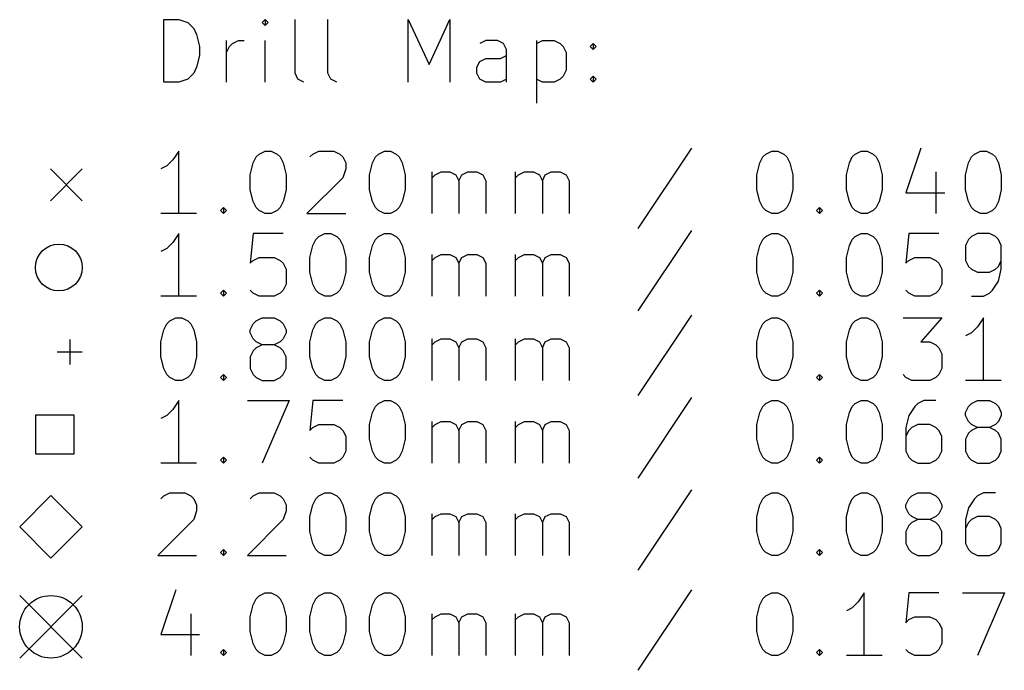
# Model space of a CAD drawing. Extents: x 3.76 to 8.81, y -6.2 to -1.61.
# Tile 1 of 5: x 3.76 to 5, y -6.19 to -5.37. Entities that reach past the tile are written whole.
import ezdxf

# ---------------------------------------------------------------- set-up
doc = ezdxf.new("R2010")
doc.units = 0
doc.header["$MEASUREMENT"] = 0
doc.layers.add('BLACK', color=7, linetype='CONTINUOUS')

msp = doc.modelspace()

# ---------------------------------------------------------------- linework, layer by layer
at = {"layer": 'BLACK', "linetype": 'CONTINUOUS'}
for p, q in [((3.9392, -5.4513), (3.9392, -5.3725)), ((3.9392, -5.3725), (3.9579, -5.3725)), ((3.9579, -5.3725), (3.9692, -5.3763)), ((4.0667, -5.3725), (4.0629, -5.3763)), ((4.0704, -5.3763), (4.0667, -5.3725)), ((4.0667, -5.3725), (4.0667, -5.38)), ((4.1042, -5.44), (4.1042, -5.3725)), ((4.1454, -5.44), (4.1454, -5.3725)), ((4.2466, -5.4513), (4.2466, -5.3725)), ((4.2466, -5.3725), (4.2729, -5.4288)), ((4.2729, -5.4288), (4.2991, -5.3725)), ((4.2991, -5.3725), (4.2991, -5.4513)), ((3.9692, -5.3763), (3.9767, -5.3838)), ((3.9767, -5.3838), (3.9804, -5.3913)), ((4.0629, -5.3763), (4.0667, -5.38)), ((4.0667, -5.38), (4.0704, -5.3763)), ((3.9804, -5.3913), (3.9842, -5.4063)), ((4.0179, -5.4513), (4.0179, -5.3988)), ((4.0254, -5.4025), (4.0329, -5.3988)), ((4.0329, -5.3988), (4.0404, -5.3988)), ((4.0667, -5.4513), (4.0667, -5.3988)), ((4.3441, -5.3988), (4.3366, -5.4025)), ((4.3591, -5.3988), (4.3441, -5.3988)), ((4.3666, -5.4025), (4.3591, -5.3988)), ((4.4079, -5.3988), (4.4079, -5.4775)), ((4.4079, -5.4025), (4.4154, -5.3988)), ((4.4154, -5.3988), (4.4304, -5.3988)), ((4.4304, -5.3988), (4.4379, -5.4025)), ((3.9842, -5.4063), (3.9842, -5.4175)), ((4.0179, -5.4138), (4.0217, -5.4063)), ((4.0217, -5.4063), (4.0254, -5.4025)), ((4.3704, -5.41), (4.3666, -5.4025)), ((4.3704, -5.4513), (4.3704, -5.41)), ((4.4379, -5.4025), (4.4416, -5.4063)), ((4.4416, -5.4063), (4.4454, -5.4138)), ((4.4754, -5.4063), (4.4791, -5.4025)), ((4.4791, -5.41), (4.4754, -5.4063)), ((4.4791, -5.4025), (4.4829, -5.4063)), ((4.4791, -5.4025), (4.4791, -5.41)), ((4.4829, -5.4063), (4.4791, -5.41)), ((3.9842, -5.4175), (3.9804, -5.4325)), ((4.3329, -5.4325), (4.3366, -5.425)), ((4.3366, -5.425), (4.3441, -5.4213)), ((4.3441, -5.4213), (4.3629, -5.4213)), ((4.3629, -5.4213), (4.3704, -5.4175)), ((4.4454, -5.4138), (4.4454, -5.4363)), ((3.9804, -5.4325), (3.9767, -5.44)), ((4.3329, -5.44), (4.3329, -5.4325)), ((4.4454, -5.4363), (4.4416, -5.4438)), ((3.9692, -5.4475), (3.9579, -5.4513)), ((3.9767, -5.44), (3.9692, -5.4475)), ((4.1079, -5.4475), (4.1042, -5.44)), ((4.1154, -5.4513), (4.1079, -5.4475)), ((4.1492, -5.4475), (4.1454, -5.44)), ((4.1567, -5.4513), (4.1492, -5.4475)), ((4.3366, -5.4475), (4.3329, -5.44)), ((4.3441, -5.4513), (4.3366, -5.4475)), ((4.3704, -5.4475), (4.3629, -5.4513)), ((4.4154, -5.4513), (4.4079, -5.4475)), ((4.4379, -5.4475), (4.4304, -5.4513)), ((4.4416, -5.4438), (4.4379, -5.4475)), ((4.4754, -5.4475), (4.4791, -5.4438)), ((4.4791, -5.4513), (4.4754, -5.4475)), ((4.4791, -5.4438), (4.4829, -5.4475)), ((4.4791, -5.4438), (4.4791, -5.4513)), ((4.4829, -5.4475), (4.4791, -5.4513)), ((3.9579, -5.4513), (3.9392, -5.4513)), ((4.3629, -5.4513), (4.3441, -5.4513)), ((4.4304, -5.4513), (4.4154, -5.4513)), ((4.6029, -5.5342), (4.5354, -5.6354)), ((4.8916, -5.5342), (4.8728, -5.5904)), ((3.9504, -5.5492), (3.9429, -5.5566)), ((3.9579, -5.5379), (3.9504, -5.5492)), ((3.9579, -5.6166), (3.9579, -5.5379)), ((4.0517, -5.5529), (4.0554, -5.5454)), ((4.0554, -5.5454), (4.0592, -5.5417)), ((4.0592, -5.5417), (4.0667, -5.5379)), ((4.0667, -5.5379), (4.0742, -5.5379)), ((4.0742, -5.5379), (4.0817, -5.5417)), ((4.0817, -5.5417), (4.0854, -5.5454)), ((4.0854, -5.5454), (4.0892, -5.5529)), ((4.1229, -5.5454), (4.1267, -5.5417)), ((4.1267, -5.5417), (4.1342, -5.5379)), ((4.1342, -5.5379), (4.1529, -5.5379)), ((4.1529, -5.5379), (4.1604, -5.5417)), ((4.1604, -5.5417), (4.1642, -5.5454)), ((4.1642, -5.5454), (4.1679, -5.5529)), ((4.2017, -5.5529), (4.2054, -5.5454)), ((4.2054, -5.5454), (4.2092, -5.5417)), ((4.2092, -5.5417), (4.2166, -5.5379)), ((4.2166, -5.5379), (4.2241, -5.5379)), ((4.2241, -5.5379), (4.2316, -5.5417)), ((4.2316, -5.5417), (4.2354, -5.5454)), ((4.2354, -5.5454), (4.2391, -5.5529)), ((4.6891, -5.5529), (4.6928, -5.5454)), ((4.6928, -5.5454), (4.6966, -5.5417)), ((4.6966, -5.5417), (4.7041, -5.5379)), ((4.7041, -5.5379), (4.7116, -5.5379)), ((4.7116, -5.5379), (4.7191, -5.5417)), ((4.7191, -5.5417), (4.7228, -5.5454)), ((4.7228, -5.5454), (4.7266, -5.5529)), ((4.8016, -5.5529), (4.8053, -5.5454)), ((4.8053, -5.5454), (4.8091, -5.5417)), ((4.8091, -5.5417), (4.8166, -5.5379)), ((4.8166, -5.5379), (4.8241, -5.5379)), ((4.8241, -5.5379), (4.8316, -5.5417)), ((4.8316, -5.5417), (4.8353, -5.5454)), ((4.8353, -5.5454), (4.8391, -5.5529)), ((4.9516, -5.5529), (4.9553, -5.5454)), ((4.9553, -5.5454), (4.9591, -5.5417)), ((4.9591, -5.5417), (4.9666, -5.5379)), ((4.9666, -5.5379), (4.9741, -5.5379)), ((4.9741, -5.5379), (4.9816, -5.5417)), ((4.9816, -5.5417), (4.9853, -5.5454)), ((4.9853, -5.5454), (4.9891, -5.5529)), ((3.7964, -5.5605), (3.8365, -5.6007)), ((3.8365, -5.5605), (3.7964, -5.6007)), ((3.9429, -5.5566), (3.9354, -5.5604)), ((4.0479, -5.5679), (4.0517, -5.5529)), ((4.0892, -5.5529), (4.0929, -5.5679)), ((4.1679, -5.5604), (4.1642, -5.5716)), ((4.1679, -5.5529), (4.1679, -5.5604)), ((4.1979, -5.5679), (4.2017, -5.5529)), ((4.2391, -5.5529), (4.2429, -5.5679)), ((4.6853, -5.5679), (4.6891, -5.5529)), ((4.7266, -5.5529), (4.7303, -5.5679)), ((4.7978, -5.5679), (4.8016, -5.5529)), ((4.8391, -5.5529), (4.8428, -5.5679)), ((4.9478, -5.5679), (4.9516, -5.5529)), ((4.9891, -5.5529), (4.9928, -5.5679)), ((4.0479, -5.5866), (4.0479, -5.5679)), ((4.0929, -5.5679), (4.0929, -5.5866)), ((4.1642, -5.5716), (4.1192, -5.6166)), ((4.1979, -5.5866), (4.1979, -5.5679)), ((4.2429, -5.5679), (4.2429, -5.5866)), ((4.2766, -5.6166), (4.2766, -5.5641)), ((4.2766, -5.5716), (4.2804, -5.5679)), ((4.2804, -5.5679), (4.2879, -5.5641)), ((4.2879, -5.5641), (4.2991, -5.5641)), ((4.2991, -5.5641), (4.3066, -5.5679)), ((4.3066, -5.5679), (4.3104, -5.5754)), ((4.3104, -5.5754), (4.3141, -5.5679)), ((4.3141, -5.5679), (4.3216, -5.5641)), ((4.3216, -5.5641), (4.3329, -5.5641)), ((4.3329, -5.5641), (4.3404, -5.5679)), ((4.3404, -5.5679), (4.3441, -5.5754)), ((4.3816, -5.6166), (4.3816, -5.5641)), ((4.3816, -5.5716), (4.3854, -5.5679)), ((4.3854, -5.5679), (4.3929, -5.5641)), ((4.3929, -5.5641), (4.4041, -5.5641)), ((4.4041, -5.5641), (4.4116, -5.5679)), ((4.4116, -5.5679), (4.4154, -5.5754)), ((4.4154, -5.5754), (4.4191, -5.5679)), ((4.4191, -5.5679), (4.4266, -5.5641)), ((4.4266, -5.5641), (4.4379, -5.5641)), ((4.4379, -5.5641), (4.4454, -5.5679)), ((4.4454, -5.5679), (4.4491, -5.5754)), ((4.6853, -5.5866), (4.6853, -5.5679)), ((4.7303, -5.5679), (4.7303, -5.5866)), ((4.7978, -5.5866), (4.7978, -5.5679)), ((4.8428, -5.5679), (4.8428, -5.5866)), ((4.9103, -5.5641), (4.9103, -5.6166)), ((4.9478, -5.5866), (4.9478, -5.5679)), ((4.9928, -5.5679), (4.9928, -5.5866)), ((4.0517, -5.6016), (4.0479, -5.5866)), ((4.0929, -5.5866), (4.0892, -5.6016)), ((4.2017, -5.6016), (4.1979, -5.5866)), ((4.2429, -5.5866), (4.2391, -5.6016)), ((4.3104, -5.5754), (4.3104, -5.6166)), ((4.3441, -5.5754), (4.3441, -5.6166)), ((4.4154, -5.5754), (4.4154, -5.6166)), ((4.4491, -5.5754), (4.4491, -5.6166)), ((4.6891, -5.6016), (4.6853, -5.5866)), ((4.7303, -5.5866), (4.7266, -5.6016)), ((4.8016, -5.6016), (4.7978, -5.5866)), ((4.8428, -5.5866), (4.8391, -5.6016)), ((4.9516, -5.6016), (4.9478, -5.5866)), ((4.9928, -5.5866), (4.9891, -5.6016)), ((4.8728, -5.5904), (4.9216, -5.5904)), ((4.0104, -5.6129), (4.0142, -5.6091)), ((4.0142, -5.6091), (4.0179, -5.6129)), ((4.0142, -5.6091), (4.0142, -5.6166)), ((4.0554, -5.6091), (4.0517, -5.6016)), ((4.0592, -5.6129), (4.0554, -5.6091)), ((4.0854, -5.6091), (4.0817, -5.6129)), ((4.0892, -5.6016), (4.0854, -5.6091)), ((4.2054, -5.6091), (4.2017, -5.6016)), ((4.2092, -5.6129), (4.2054, -5.6091)), ((4.2354, -5.6091), (4.2316, -5.6129)), ((4.2391, -5.6016), (4.2354, -5.6091)), ((4.6928, -5.6091), (4.6891, -5.6016)), ((4.6966, -5.6129), (4.6928, -5.6091)), ((4.7228, -5.6091), (4.7191, -5.6129)), ((4.7266, -5.6016), (4.7228, -5.6091)), ((4.7603, -5.6129), (4.7641, -5.6091)), ((4.7641, -5.6091), (4.7678, -5.6129)), ((4.7641, -5.6091), (4.7641, -5.6166)), ((4.8053, -5.6091), (4.8016, -5.6016)), ((4.8091, -5.6129), (4.8053, -5.6091)), ((4.8353, -5.6091), (4.8316, -5.6129)), ((4.8391, -5.6016), (4.8353, -5.6091)), ((4.9553, -5.6091), (4.9516, -5.6016)), ((4.9591, -5.6129), (4.9553, -5.6091)), ((4.9853, -5.6091), (4.9816, -5.6129)), ((4.9891, -5.6016), (4.9853, -5.6091)), ((3.9804, -5.6166), (3.9354, -5.6166)), ((4.0142, -5.6166), (4.0104, -5.6129)), ((4.0179, -5.6129), (4.0142, -5.6166)), ((4.0667, -5.6166), (4.0592, -5.6129)), ((4.0742, -5.6166), (4.0667, -5.6166)), ((4.0817, -5.6129), (4.0742, -5.6166)), ((4.1192, -5.6166), (4.1679, -5.6166)), ((4.2166, -5.6166), (4.2092, -5.6129)), ((4.2241, -5.6166), (4.2166, -5.6166)), ((4.2316, -5.6129), (4.2241, -5.6166)), ((4.7041, -5.6166), (4.6966, -5.6129)), ((4.7116, -5.6166), (4.7041, -5.6166)), ((4.7191, -5.6129), (4.7116, -5.6166)), ((4.7641, -5.6166), (4.7603, -5.6129)), ((4.7678, -5.6129), (4.7641, -5.6166)), ((4.8166, -5.6166), (4.8091, -5.6129)), ((4.8241, -5.6166), (4.8166, -5.6166)), ((4.8316, -5.6129), (4.8241, -5.6166)), ((4.9666, -5.6166), (4.9591, -5.6129)), ((4.9741, -5.6166), (4.9666, -5.6166)), ((4.9816, -5.6129), (4.9741, -5.6166)), ((3.9579, -5.6418), (3.9504, -5.6531)), ((3.9579, -5.7206), (3.9579, -5.6418)), ((4.0517, -5.6418), (4.0479, -5.6793)), ((4.0892, -5.6418), (4.0517, -5.6418)), ((4.1304, -5.6493), (4.1342, -5.6456)), ((4.1342, -5.6456), (4.1417, -5.6418)), ((4.1417, -5.6418), (4.1492, -5.6418)), ((4.1492, -5.6418), (4.1567, -5.6456)), ((4.1567, -5.6456), (4.1604, -5.6493)), ((4.2054, -5.6493), (4.2092, -5.6456)), ((4.2092, -5.6456), (4.2166, -5.6418)), ((4.2166, -5.6418), (4.2241, -5.6418)), ((4.2241, -5.6418), (4.2316, -5.6456)), ((4.2316, -5.6456), (4.2354, -5.6493)), ((4.6029, -5.6381), (4.5354, -5.7393)), ((4.6928, -5.6493), (4.6966, -5.6456)), ((4.6966, -5.6456), (4.7041, -5.6418)), ((4.7041, -5.6418), (4.7116, -5.6418)), ((4.7116, -5.6418), (4.7191, -5.6456)), ((4.7191, -5.6456), (4.7228, -5.6493)), ((4.8053, -5.6493), (4.8091, -5.6456)), ((4.8091, -5.6456), (4.8166, -5.6418)), ((4.8166, -5.6418), (4.8241, -5.6418)), ((4.8241, -5.6418), (4.8316, -5.6456)), ((4.8316, -5.6456), (4.8353, -5.6493)), ((4.8766, -5.6418), (4.8728, -5.6793)), ((4.9141, -5.6418), (4.8766, -5.6418)), ((4.9553, -5.6456), (4.9516, -5.6493)), ((4.9628, -5.6418), (4.9553, -5.6456)), ((4.9778, -5.6418), (4.9628, -5.6418)), ((4.9853, -5.6456), (4.9778, -5.6418)), ((4.9891, -5.6493), (4.9853, -5.6456)), ((3.9429, -5.6606), (3.9354, -5.6643)), ((3.9504, -5.6531), (3.9429, -5.6606)), ((4.1229, -5.6718), (4.1267, -5.6568)), ((4.1267, -5.6568), (4.1304, -5.6493)), ((4.1604, -5.6493), (4.1642, -5.6568)), ((4.1642, -5.6568), (4.1679, -5.6718)), ((4.1979, -5.6718), (4.2017, -5.6568)), ((4.2017, -5.6568), (4.2054, -5.6493)), ((4.2354, -5.6493), (4.2391, -5.6568)), ((4.2391, -5.6568), (4.2429, -5.6718)), ((4.6853, -5.6718), (4.6891, -5.6568)), ((4.6891, -5.6568), (4.6928, -5.6493)), ((4.7228, -5.6493), (4.7266, -5.6568)), ((4.7266, -5.6568), (4.7303, -5.6718)), ((4.7978, -5.6718), (4.8016, -5.6568)), ((4.8016, -5.6568), (4.8053, -5.6493)), ((4.8353, -5.6493), (4.8391, -5.6568)), ((4.8391, -5.6568), (4.8428, -5.6718)), ((4.9516, -5.6493), (4.9478, -5.6568)), ((4.9478, -5.6568), (4.9478, -5.6756)), ((4.9928, -5.6568), (4.9891, -5.6493)), ((4.9928, -5.6868), (4.9928, -5.6568)), ((4.0517, -5.6756), (4.0592, -5.6718)), ((4.0592, -5.6718), (4.0779, -5.6718)), ((4.0779, -5.6718), (4.0854, -5.6756)), ((4.1229, -5.6906), (4.1229, -5.6718)), ((4.1679, -5.6718), (4.1679, -5.6906)), ((4.1979, -5.6906), (4.1979, -5.6718)), ((4.2429, -5.6718), (4.2429, -5.6906)), ((4.2766, -5.7206), (4.2766, -5.6681)), ((4.2766, -5.6756), (4.2804, -5.6718)), ((4.2804, -5.6718), (4.2879, -5.6681)), ((4.2879, -5.6681), (4.2991, -5.6681)), ((4.2991, -5.6681), (4.3066, -5.6718)), ((4.3066, -5.6718), (4.3104, -5.6793)), ((4.3104, -5.6793), (4.3141, -5.6718)), ((4.3141, -5.6718), (4.3216, -5.6681)), ((4.3216, -5.6681), (4.3329, -5.6681)), ((4.3329, -5.6681), (4.3404, -5.6718)), ((4.3404, -5.6718), (4.3441, -5.6793)), ((4.3816, -5.7206), (4.3816, -5.6681)), ((4.3816, -5.6756), (4.3854, -5.6718)), ((4.3854, -5.6718), (4.3929, -5.6681)), ((4.3929, -5.6681), (4.4041, -5.6681)), ((4.4041, -5.6681), (4.4116, -5.6718)), ((4.4116, -5.6718), (4.4154, -5.6793)), ((4.4154, -5.6793), (4.4191, -5.6718)), ((4.4191, -5.6718), (4.4266, -5.6681)), ((4.4266, -5.6681), (4.4379, -5.6681)), ((4.4379, -5.6681), (4.4454, -5.6718)), ((4.4454, -5.6718), (4.4491, -5.6793)), ((4.6853, -5.6906), (4.6853, -5.6718)), ((4.7303, -5.6718), (4.7303, -5.6906)), ((4.7978, -5.6906), (4.7978, -5.6718)), ((4.8428, -5.6718), (4.8428, -5.6906)), ((4.8766, -5.6756), (4.8841, -5.6718)), ((4.8841, -5.6718), (4.9028, -5.6718)), ((4.9028, -5.6718), (4.9103, -5.6756)), ((4.0479, -5.6793), (4.0517, -5.6756)), ((4.0854, -5.6756), (4.0892, -5.6793)), ((4.0892, -5.6793), (4.0929, -5.6868)), ((4.3104, -5.6793), (4.3104, -5.7206)), ((4.3441, -5.6793), (4.3441, -5.7206)), ((4.4154, -5.6793), (4.4154, -5.7206)), ((4.4491, -5.6793), (4.4491, -5.7206)), ((4.8728, -5.6793), (4.8766, -5.6756)), ((4.9103, -5.6756), (4.9141, -5.6793)), ((4.9141, -5.6793), (4.9178, -5.6868)), ((4.9478, -5.6756), (4.9516, -5.6831)), ((4.9516, -5.6831), (4.9553, -5.6868)), ((4.9853, -5.6868), (4.9891, -5.6831)), ((4.9891, -5.6831), (4.9928, -5.6756)), ((4.0929, -5.6868), (4.0929, -5.7056)), ((4.1267, -5.7056), (4.1229, -5.6906)), ((4.1679, -5.6906), (4.1642, -5.7056)), ((4.2017, -5.7056), (4.1979, -5.6906)), ((4.2429, -5.6906), (4.2391, -5.7056)), ((4.6891, -5.7056), (4.6853, -5.6906)), ((4.7303, -5.6906), (4.7266, -5.7056)), ((4.8016, -5.7056), (4.7978, -5.6906)), ((4.8428, -5.6906), (4.8391, -5.7056)), ((4.9178, -5.6868), (4.9178, -5.7056)), ((4.9553, -5.6868), (4.9628, -5.6906)), ((4.9628, -5.6906), (4.9778, -5.6906)), ((4.9778, -5.6906), (4.9853, -5.6868)), ((4.9891, -5.7018), (4.9928, -5.6868)), ((4.0929, -5.7056), (4.0892, -5.7131)), ((4.1304, -5.7131), (4.1267, -5.7056)), ((4.1642, -5.7056), (4.1604, -5.7131)), ((4.2054, -5.7131), (4.2017, -5.7056)), ((4.2391, -5.7056), (4.2354, -5.7131)), ((4.6928, -5.7131), (4.6891, -5.7056)), ((4.7266, -5.7056), (4.7228, -5.7131)), ((4.8053, -5.7131), (4.8016, -5.7056)), ((4.8391, -5.7056), (4.8353, -5.7131)), ((4.9178, -5.7056), (4.9141, -5.7131)), ((4.9816, -5.7131), (4.9891, -5.7018)), ((3.9804, -5.7206), (3.9354, -5.7206)), ((4.0104, -5.7168), (4.0142, -5.7131)), ((4.0142, -5.7206), (4.0104, -5.7168)), ((4.0142, -5.7131), (4.0179, -5.7168)), ((4.0142, -5.7131), (4.0142, -5.7206)), ((4.0179, -5.7168), (4.0142, -5.7206)), ((4.0517, -5.7168), (4.0479, -5.7131)), ((4.0592, -5.7206), (4.0517, -5.7168)), ((4.0779, -5.7206), (4.0592, -5.7206)), ((4.0854, -5.7168), (4.0779, -5.7206)), ((4.0892, -5.7131), (4.0854, -5.7168)), ((4.1342, -5.7168), (4.1304, -5.7131)), ((4.1417, -5.7206), (4.1342, -5.7168)), ((4.1492, -5.7206), (4.1417, -5.7206)), ((4.1567, -5.7168), (4.1492, -5.7206)), ((4.1604, -5.7131), (4.1567, -5.7168)), ((4.2092, -5.7168), (4.2054, -5.7131)), ((4.2166, -5.7206), (4.2092, -5.7168)), ((4.2241, -5.7206), (4.2166, -5.7206)), ((4.2316, -5.7168), (4.2241, -5.7206)), ((4.2354, -5.7131), (4.2316, -5.7168)), ((4.6966, -5.7168), (4.6928, -5.7131)), ((4.7041, -5.7206), (4.6966, -5.7168)), ((4.7116, -5.7206), (4.7041, -5.7206)), ((4.7191, -5.7168), (4.7116, -5.7206)), ((4.7228, -5.7131), (4.7191, -5.7168)), ((4.7603, -5.7168), (4.7641, -5.7131)), ((4.7641, -5.7206), (4.7603, -5.7168)), ((4.7641, -5.7131), (4.7678, -5.7168)), ((4.7641, -5.7131), (4.7641, -5.7206)), ((4.7678, -5.7168), (4.7641, -5.7206)), ((4.8091, -5.7168), (4.8053, -5.7131)), ((4.8166, -5.7206), (4.8091, -5.7168)), ((4.8241, -5.7206), (4.8166, -5.7206)), ((4.8316, -5.7168), (4.8241, -5.7206)), ((4.8353, -5.7131), (4.8316, -5.7168)), ((4.8766, -5.7168), (4.8728, -5.7131)), ((4.8841, -5.7206), (4.8766, -5.7168)), ((4.9028, -5.7206), (4.8841, -5.7206)), ((4.9103, -5.7168), (4.9028, -5.7206)), ((4.9141, -5.7131), (4.9103, -5.7168)), ((4.9553, -5.7206), (4.9703, -5.7206)), ((4.9703, -5.7206), (4.9778, -5.7168)), ((4.9778, -5.7168), (4.9816, -5.7131)), ((4.6029, -5.7444), (4.5354, -5.8456)), ((3.9392, -5.7631), (3.9429, -5.7556)), ((3.9429, -5.7556), (3.9467, -5.7519)), ((3.9467, -5.7519), (3.9542, -5.7481)), ((3.9542, -5.7481), (3.9617, -5.7481)), ((3.9617, -5.7481), (3.9692, -5.7519)), ((3.9692, -5.7519), (3.9729, -5.7556)), ((3.9729, -5.7556), (3.9767, -5.7631)), ((4.0479, -5.7631), (4.0517, -5.7556)), ((4.0517, -5.7556), (4.0554, -5.7519)), ((4.0554, -5.7519), (4.0629, -5.7481)), ((4.0629, -5.7481), (4.0779, -5.7481)), ((4.0779, -5.7481), (4.0854, -5.7519)), ((4.0854, -5.7519), (4.0892, -5.7556)), ((4.0892, -5.7556), (4.0929, -5.7631)), ((4.1267, -5.7631), (4.1304, -5.7556)), ((4.1304, -5.7556), (4.1342, -5.7519)), ((4.1342, -5.7519), (4.1417, -5.7481)), ((4.1417, -5.7481), (4.1492, -5.7481)), ((4.1492, -5.7481), (4.1567, -5.7519)), ((4.1567, -5.7519), (4.1604, -5.7556)), ((4.1604, -5.7556), (4.1642, -5.7631)), ((4.2017, -5.7631), (4.2054, -5.7556)), ((4.2054, -5.7556), (4.2092, -5.7519)), ((4.2092, -5.7519), (4.2166, -5.7481)), ((4.2166, -5.7481), (4.2241, -5.7481)), ((4.2241, -5.7481), (4.2316, -5.7519)), ((4.2316, -5.7519), (4.2354, -5.7556)), ((4.2354, -5.7556), (4.2391, -5.7631)), ((4.6891, -5.7631), (4.6928, -5.7556)), ((4.6928, -5.7556), (4.6966, -5.7519)), ((4.6966, -5.7519), (4.7041, -5.7481)), ((4.7041, -5.7481), (4.7116, -5.7481)), ((4.7116, -5.7481), (4.7191, -5.7519)), ((4.7191, -5.7519), (4.7228, -5.7556)), ((4.7228, -5.7556), (4.7266, -5.7631)), ((4.8016, -5.7631), (4.8053, -5.7556)), ((4.8053, -5.7556), (4.8091, -5.7519)), ((4.8091, -5.7519), (4.8166, -5.7481)), ((4.8166, -5.7481), (4.8241, -5.7481)), ((4.8241, -5.7481), (4.8316, -5.7519)), ((4.8316, -5.7519), (4.8353, -5.7556)), ((4.8353, -5.7556), (4.8391, -5.7631)), ((4.8691, -5.7481), (4.9178, -5.7481)), ((4.9178, -5.7481), (4.8916, -5.7781)), ((4.9628, -5.7594), (4.9553, -5.7669)), ((4.9703, -5.7481), (4.9628, -5.7594)), ((4.9703, -5.8269), (4.9703, -5.7481)), ((3.9354, -5.7781), (3.9392, -5.7631)), ((3.9767, -5.7631), (3.9804, -5.7781)), ((4.0479, -5.7669), (4.0479, -5.7631)), ((4.0517, -5.7744), (4.0479, -5.7669)), ((4.0929, -5.7669), (4.0892, -5.7744)), ((4.0929, -5.7631), (4.0929, -5.7669)), ((4.1229, -5.7781), (4.1267, -5.7631)), ((4.1642, -5.7631), (4.1679, -5.7781)), ((4.1979, -5.7781), (4.2017, -5.7631)), ((4.2391, -5.7631), (4.2429, -5.7781)), ((4.6853, -5.7781), (4.6891, -5.7631)), ((4.7266, -5.7631), (4.7303, -5.7781)), ((4.7978, -5.7781), (4.8016, -5.7631)), ((4.8391, -5.7631), (4.8428, -5.7781)), ((4.9553, -5.7669), (4.9478, -5.7706)), ((3.8208, -5.7751), (3.8208, -5.8066)), ((3.9354, -5.7969), (3.9354, -5.7781)), ((3.9804, -5.7781), (3.9804, -5.7969)), ((4.0554, -5.7781), (4.0517, -5.7744)), ((4.0629, -5.7819), (4.0554, -5.7781)), ((4.0629, -5.7819), (4.0554, -5.7856)), ((4.0779, -5.7819), (4.0629, -5.7819)), ((4.0854, -5.7781), (4.0779, -5.7819)), ((4.0854, -5.7856), (4.0779, -5.7819)), ((4.0892, -5.7744), (4.0854, -5.7781)), ((4.1229, -5.7969), (4.1229, -5.7781)), ((4.1679, -5.7781), (4.1679, -5.7969)), ((4.1979, -5.7969), (4.1979, -5.7781)), ((4.2429, -5.7781), (4.2429, -5.7969)), ((4.2766, -5.8269), (4.2766, -5.7744)), ((4.2766, -5.7819), (4.2804, -5.7781)), ((4.2804, -5.7781), (4.2879, -5.7744)), ((4.2879, -5.7744), (4.2991, -5.7744)), ((4.2991, -5.7744), (4.3066, -5.7781)), ((4.3066, -5.7781), (4.3104, -5.7856)), ((4.3104, -5.7856), (4.3141, -5.7781)), ((4.3141, -5.7781), (4.3216, -5.7744)), ((4.3216, -5.7744), (4.3329, -5.7744)), ((4.3329, -5.7744), (4.3404, -5.7781)), ((4.3404, -5.7781), (4.3441, -5.7856)), ((4.3816, -5.8269), (4.3816, -5.7744)), ((4.3816, -5.7819), (4.3854, -5.7781)), ((4.3854, -5.7781), (4.3929, -5.7744)), ((4.3929, -5.7744), (4.4041, -5.7744)), ((4.4041, -5.7744), (4.4116, -5.7781)), ((4.4116, -5.7781), (4.4154, -5.7856)), ((4.4154, -5.7856), (4.4191, -5.7781)), ((4.4191, -5.7781), (4.4266, -5.7744)), ((4.4266, -5.7744), (4.4379, -5.7744)), ((4.4379, -5.7744), (4.4454, -5.7781)), ((4.4454, -5.7781), (4.4491, -5.7856)), ((4.6853, -5.7969), (4.6853, -5.7781)), ((4.7303, -5.7781), (4.7303, -5.7969)), ((4.7978, -5.7969), (4.7978, -5.7781)), ((4.8428, -5.7781), (4.8428, -5.7969)), ((4.8916, -5.7781), (4.9028, -5.7781)), ((4.9028, -5.7781), (4.9103, -5.7819)), ((4.9103, -5.7819), (4.9141, -5.7856)), ((3.805, -5.7909), (3.8365, -5.7909)), ((3.9392, -5.8119), (3.9354, -5.7969)), ((3.9804, -5.7969), (3.9767, -5.8119)), ((4.0517, -5.7894), (4.0479, -5.7969)), ((4.0479, -5.7969), (4.0479, -5.8119)), ((4.0554, -5.7856), (4.0517, -5.7894)), ((4.0892, -5.7894), (4.0854, -5.7856)), ((4.0929, -5.7969), (4.0892, -5.7894)), ((4.0929, -5.8119), (4.0929, -5.7969)), ((4.1267, -5.8119), (4.1229, -5.7969)), ((4.1679, -5.7969), (4.1642, -5.8119)), ((4.2017, -5.8119), (4.1979, -5.7969)), ((4.2429, -5.7969), (4.2391, -5.8119)), ((4.3104, -5.7856), (4.3104, -5.8269)), ((4.3441, -5.7856), (4.3441, -5.8269)), ((4.4154, -5.7856), (4.4154, -5.8269)), ((4.4491, -5.7856), (4.4491, -5.8269)), ((4.6891, -5.8119), (4.6853, -5.7969)), ((4.7303, -5.7969), (4.7266, -5.8119)), ((4.8016, -5.8119), (4.7978, -5.7969)), ((4.8428, -5.7969), (4.8391, -5.8119)), ((4.9141, -5.7856), (4.9178, -5.7931)), ((4.9178, -5.7931), (4.9178, -5.8119)), ((3.9429, -5.8194), (3.9392, -5.8119)), ((3.9467, -5.8231), (3.9429, -5.8194)), ((3.9729, -5.8194), (3.9692, -5.8231)), ((3.9767, -5.8119), (3.9729, -5.8194)), ((4.0104, -5.8231), (4.0142, -5.8194)), ((4.0142, -5.8194), (4.0179, -5.8231)), ((4.0142, -5.8194), (4.0142, -5.8269)), ((4.0479, -5.8119), (4.0517, -5.8194)), ((4.0517, -5.8194), (4.0554, -5.8231)), ((4.0854, -5.8231), (4.0892, -5.8194)), ((4.0892, -5.8194), (4.0929, -5.8119)), ((4.1304, -5.8194), (4.1267, -5.8119)), ((4.1342, -5.8231), (4.1304, -5.8194)), ((4.1604, -5.8194), (4.1567, -5.8231)), ((4.1642, -5.8119), (4.1604, -5.8194)), ((4.2054, -5.8194), (4.2017, -5.8119)), ((4.2092, -5.8231), (4.2054, -5.8194)), ((4.2354, -5.8194), (4.2316, -5.8231)), ((4.2391, -5.8119), (4.2354, -5.8194)), ((4.6928, -5.8194), (4.6891, -5.8119)), ((4.6966, -5.8231), (4.6928, -5.8194)), ((4.7228, -5.8194), (4.7191, -5.8231)), ((4.7266, -5.8119), (4.7228, -5.8194)), ((4.7603, -5.8231), (4.7641, -5.8194)), ((4.7641, -5.8194), (4.7678, -5.8231)), ((4.7641, -5.8194), (4.7641, -5.8269)), ((4.8053, -5.8194), (4.8016, -5.8119)), ((4.8091, -5.8231), (4.8053, -5.8194)), ((4.8353, -5.8194), (4.8316, -5.8231)), ((4.8391, -5.8119), (4.8353, -5.8194)), ((4.8728, -5.8231), (4.8691, -5.8194)), ((4.9141, -5.8194), (4.9103, -5.8231)), ((4.9178, -5.8119), (4.9141, -5.8194)), ((3.9542, -5.8269), (3.9467, -5.8231)), ((3.9617, -5.8269), (3.9542, -5.8269)), ((3.9692, -5.8231), (3.9617, -5.8269)), ((4.0142, -5.8269), (4.0104, -5.8231)), ((4.0179, -5.8231), (4.0142, -5.8269)), ((4.0554, -5.8231), (4.0629, -5.8269)), ((4.0629, -5.8269), (4.0779, -5.8269)), ((4.0779, -5.8269), (4.0854, -5.8231)), ((4.1417, -5.8269), (4.1342, -5.8231)), ((4.1492, -5.8269), (4.1417, -5.8269)), ((4.1567, -5.8231), (4.1492, -5.8269)), ((4.2166, -5.8269), (4.2092, -5.8231)), ((4.2241, -5.8269), (4.2166, -5.8269)), ((4.2316, -5.8231), (4.2241, -5.8269)), ((4.7041, -5.8269), (4.6966, -5.8231)), ((4.7116, -5.8269), (4.7041, -5.8269)), ((4.7191, -5.8231), (4.7116, -5.8269)), ((4.7641, -5.8269), (4.7603, -5.8231)), ((4.7678, -5.8231), (4.7641, -5.8269)), ((4.8166, -5.8269), (4.8091, -5.8231)), ((4.8241, -5.8269), (4.8166, -5.8269)), ((4.8316, -5.8231), (4.8241, -5.8269)), ((4.8803, -5.8269), (4.8728, -5.8231)), ((4.9028, -5.8269), (4.8803, -5.8269)), ((4.9103, -5.8231), (4.9028, -5.8269)), ((4.9928, -5.8269), (4.9478, -5.8269)), ((3.9579, -5.8521), (3.9504, -5.8633)), ((3.9579, -5.9308), (3.9579, -5.8521)), ((4.0442, -5.8521), (4.0967, -5.8521)), ((4.0967, -5.8521), (4.0629, -5.9308)), ((4.1267, -5.8521), (4.1229, -5.8896)), ((4.1642, -5.8521), (4.1267, -5.8521)), ((4.2054, -5.8596), (4.2092, -5.8558)), ((4.2092, -5.8558), (4.2166, -5.8521)), ((4.2166, -5.8521), (4.2241, -5.8521)), ((4.2241, -5.8521), (4.2316, -5.8558)), ((4.2316, -5.8558), (4.2354, -5.8596)), ((4.6029, -5.8483), (4.5354, -5.9496)), ((4.6928, -5.8596), (4.6966, -5.8558)), ((4.6966, -5.8558), (4.7041, -5.8521)), ((4.7041, -5.8521), (4.7116, -5.8521)), ((4.7116, -5.8521), (4.7191, -5.8558)), ((4.7191, -5.8558), (4.7228, -5.8596)), ((4.8053, -5.8596), (4.8091, -5.8558)), ((4.8091, -5.8558), (4.8166, -5.8521)), ((4.8166, -5.8521), (4.8241, -5.8521)), ((4.8241, -5.8521), (4.8316, -5.8558)), ((4.8316, -5.8558), (4.8353, -5.8596)), ((4.8878, -5.8558), (4.8841, -5.8596)), ((4.8953, -5.8521), (4.8878, -5.8558)), ((4.9103, -5.8521), (4.8953, -5.8521)), ((4.9516, -5.8596), (4.9553, -5.8558)), ((4.9553, -5.8558), (4.9628, -5.8521)), ((4.9628, -5.8521), (4.9778, -5.8521)), ((4.9778, -5.8521), (4.9853, -5.8558)), ((4.9853, -5.8558), (4.9891, -5.8596)), ((3.8264, -5.8704), (3.7777, -5.8704)), ((3.7777, -5.8704), (3.7777, -5.9192)), ((3.8264, -5.9192), (3.8264, -5.8704)), ((3.9429, -5.8708), (3.9354, -5.8746)), ((3.9504, -5.8633), (3.9429, -5.8708)), ((4.1979, -5.8821), (4.2017, -5.8671)), ((4.2017, -5.8671), (4.2054, -5.8596)), ((4.2354, -5.8596), (4.2391, -5.8671)), ((4.2391, -5.8671), (4.2429, -5.8821)), ((4.6853, -5.8821), (4.6891, -5.8671)), ((4.6891, -5.8671), (4.6928, -5.8596)), ((4.7228, -5.8596), (4.7266, -5.8671)), ((4.7266, -5.8671), (4.7303, -5.8821)), ((4.7978, -5.8821), (4.8016, -5.8671)), ((4.8016, -5.8671), (4.8053, -5.8596)), ((4.8353, -5.8596), (4.8391, -5.8671)), ((4.8391, -5.8671), (4.8428, -5.8821)), ((4.8766, -5.8708), (4.8728, -5.8858)), ((4.8841, -5.8596), (4.8766, -5.8708)), ((4.9478, -5.8671), (4.9516, -5.8596)), ((4.9478, -5.8708), (4.9478, -5.8671)), ((4.9516, -5.8783), (4.9478, -5.8708)), ((4.9891, -5.8596), (4.9928, -5.8671)), ((4.9928, -5.8708), (4.9891, -5.8783)), ((4.9928, -5.8671), (4.9928, -5.8708)), ((4.1267, -5.8858), (4.1342, -5.8821)), ((4.1342, -5.8821), (4.1529, -5.8821)), ((4.1529, -5.8821), (4.1604, -5.8858)), ((4.1979, -5.9008), (4.1979, -5.8821)), ((4.2429, -5.8821), (4.2429, -5.9008)), ((4.2766, -5.9308), (4.2766, -5.8783)), ((4.2766, -5.8858), (4.2804, -5.8821)), ((4.2804, -5.8821), (4.2879, -5.8783)), ((4.2879, -5.8783), (4.2991, -5.8783)), ((4.2991, -5.8783), (4.3066, -5.8821)), ((4.3066, -5.8821), (4.3104, -5.8896)), ((4.3104, -5.8896), (4.3141, -5.8821)), ((4.3141, -5.8821), (4.3216, -5.8783)), ((4.3216, -5.8783), (4.3329, -5.8783)), ((4.3329, -5.8783), (4.3404, -5.8821)), ((4.3404, -5.8821), (4.3441, -5.8896)), ((4.3816, -5.9308), (4.3816, -5.8783)), ((4.3816, -5.8858), (4.3854, -5.8821)), ((4.3854, -5.8821), (4.3929, -5.8783)), ((4.3929, -5.8783), (4.4041, -5.8783)), ((4.4041, -5.8783), (4.4116, -5.8821)), ((4.4116, -5.8821), (4.4154, -5.8896)), ((4.4154, -5.8896), (4.4191, -5.8821)), ((4.4191, -5.8821), (4.4266, -5.8783)), ((4.4266, -5.8783), (4.4379, -5.8783)), ((4.4379, -5.8783), (4.4454, -5.8821)), ((4.4454, -5.8821), (4.4491, -5.8896)), ((4.6853, -5.9008), (4.6853, -5.8821)), ((4.7303, -5.8821), (4.7303, -5.9008)), ((4.7978, -5.9008), (4.7978, -5.8821)), ((4.8428, -5.8821), (4.8428, -5.9008)), ((4.8878, -5.8821), (4.8803, -5.8858)), ((4.9028, -5.8821), (4.8878, -5.8821)), ((4.9103, -5.8858), (4.9028, -5.8821)), ((4.9553, -5.8821), (4.9516, -5.8783)), ((4.9628, -5.8858), (4.9553, -5.8821)), ((4.9853, -5.8821), (4.9778, -5.8858)), ((4.9891, -5.8783), (4.9853, -5.8821)), ((4.1229, -5.8896), (4.1267, -5.8858)), ((4.1604, -5.8858), (4.1642, -5.8896)), ((4.1642, -5.8896), (4.1679, -5.8971)), ((4.3104, -5.8896), (4.3104, -5.9308)), ((4.3441, -5.8896), (4.3441, -5.9308)), ((4.4154, -5.8896), (4.4154, -5.9308)), ((4.4491, -5.8896), (4.4491, -5.9308)), ((4.8728, -5.8858), (4.8728, -5.9158)), ((4.8766, -5.8896), (4.8728, -5.8971)), ((4.8803, -5.8858), (4.8766, -5.8896)), ((4.9141, -5.8896), (4.9103, -5.8858)), ((4.9178, -5.8971), (4.9141, -5.8896)), ((4.9516, -5.8933), (4.9478, -5.9008)), ((4.9553, -5.8896), (4.9516, -5.8933)), ((4.9628, -5.8858), (4.9553, -5.8896)), ((4.9778, -5.8858), (4.9628, -5.8858)), ((4.9853, -5.8896), (4.9778, -5.8858)), ((4.9891, -5.8933), (4.9853, -5.8896)), ((4.9928, -5.9008), (4.9891, -5.8933)), ((4.1679, -5.8971), (4.1679, -5.9158)), ((4.2017, -5.9158), (4.1979, -5.9008)), ((4.2429, -5.9008), (4.2391, -5.9158)), ((4.6891, -5.9158), (4.6853, -5.9008)), ((4.7303, -5.9008), (4.7266, -5.9158)), ((4.8016, -5.9158), (4.7978, -5.9008)), ((4.8428, -5.9008), (4.8391, -5.9158)), ((4.9178, -5.9158), (4.9178, -5.8971)), ((4.9478, -5.9008), (4.9478, -5.9158)), ((4.9928, -5.9158), (4.9928, -5.9008)), ((3.7777, -5.9192), (3.8264, -5.9192)), ((4.1679, -5.9158), (4.1642, -5.9233)), ((4.2054, -5.9233), (4.2017, -5.9158)), ((4.2391, -5.9158), (4.2354, -5.9233)), ((4.6928, -5.9233), (4.6891, -5.9158)), ((4.7266, -5.9158), (4.7228, -5.9233)), ((4.8053, -5.9233), (4.8016, -5.9158)), ((4.8391, -5.9158), (4.8353, -5.9233)), ((4.8728, -5.9158), (4.8766, -5.9233)), ((4.9141, -5.9233), (4.9178, -5.9158)), ((4.9478, -5.9158), (4.9516, -5.9233)), ((4.9891, -5.9233), (4.9928, -5.9158)), ((3.9804, -5.9308), (3.9354, -5.9308)), ((4.0104, -5.9271), (4.0142, -5.9233)), ((4.0142, -5.9308), (4.0104, -5.9271)), ((4.0142, -5.9233), (4.0179, -5.9271)), ((4.0142, -5.9233), (4.0142, -5.9308)), ((4.0179, -5.9271), (4.0142, -5.9308)), ((4.1267, -5.9271), (4.1229, -5.9233)), ((4.1342, -5.9308), (4.1267, -5.9271)), ((4.1529, -5.9308), (4.1342, -5.9308)), ((4.1604, -5.9271), (4.1529, -5.9308)), ((4.1642, -5.9233), (4.1604, -5.9271)), ((4.2092, -5.9271), (4.2054, -5.9233)), ((4.2166, -5.9308), (4.2092, -5.9271)), ((4.2241, -5.9308), (4.2166, -5.9308)), ((4.2316, -5.9271), (4.2241, -5.9308)), ((4.2354, -5.9233), (4.2316, -5.9271)), ((4.6966, -5.9271), (4.6928, -5.9233)), ((4.7041, -5.9308), (4.6966, -5.9271)), ((4.7116, -5.9308), (4.7041, -5.9308)), ((4.7191, -5.9271), (4.7116, -5.9308)), ((4.7228, -5.9233), (4.7191, -5.9271)), ((4.7603, -5.9271), (4.7641, -5.9233)), ((4.7641, -5.9308), (4.7603, -5.9271)), ((4.7641, -5.9233), (4.7678, -5.9271)), ((4.7641, -5.9233), (4.7641, -5.9308)), ((4.7678, -5.9271), (4.7641, -5.9308)), ((4.8091, -5.9271), (4.8053, -5.9233)), ((4.8166, -5.9308), (4.8091, -5.9271)), ((4.8241, -5.9308), (4.8166, -5.9308)), ((4.8316, -5.9271), (4.8241, -5.9308)), ((4.8353, -5.9233), (4.8316, -5.9271)), ((4.8766, -5.9233), (4.8803, -5.9271)), ((4.8803, -5.9271), (4.8878, -5.9308)), ((4.8878, -5.9308), (4.9028, -5.9308)), ((4.9028, -5.9308), (4.9103, -5.9271)), ((4.9103, -5.9271), (4.9141, -5.9233)), ((4.9516, -5.9233), (4.9553, -5.9271)), ((4.9553, -5.9271), (4.9628, -5.9308)), ((4.9628, -5.9308), (4.9778, -5.9308)), ((4.9778, -5.9308), (4.9853, -5.9271)), ((4.9853, -5.9271), (4.9891, -5.9233)), ((3.9392, -5.972), (3.9467, -5.9682)), ((3.9467, -5.9682), (3.9654, -5.9682)), ((3.9654, -5.9682), (3.9729, -5.972)), ((4.0517, -5.972), (4.0592, -5.9682)), ((4.0592, -5.9682), (4.0779, -5.9682)), ((4.0779, -5.9682), (4.0854, -5.972)), ((4.1342, -5.972), (4.1417, -5.9682)), ((4.1417, -5.9682), (4.1492, -5.9682)), ((4.1492, -5.9682), (4.1567, -5.972)), ((4.2092, -5.972), (4.2166, -5.9682)), ((4.2166, -5.9682), (4.2241, -5.9682)), ((4.2241, -5.9682), (4.2316, -5.972)), ((4.6029, -5.9645), (4.5354, -6.0657)), ((4.6966, -5.972), (4.7041, -5.9682)), ((4.7041, -5.9682), (4.7116, -5.9682)), ((4.7116, -5.9682), (4.7191, -5.972)), ((4.8091, -5.972), (4.8166, -5.9682)), ((4.8166, -5.9682), (4.8241, -5.9682)), ((4.8241, -5.9682), (4.8316, -5.972)), ((4.8803, -5.972), (4.8878, -5.9682)), ((4.8878, -5.9682), (4.9028, -5.9682)), ((4.9028, -5.9682), (4.9103, -5.972)), ((4.9703, -5.9682), (4.9628, -5.972)), ((4.9853, -5.9682), (4.9703, -5.9682)), ((3.7971, -5.9716), (3.7578, -6.0109)), ((3.8365, -6.0109), (3.7971, -5.9716)), ((3.9354, -5.9757), (3.9392, -5.972)), ((3.9729, -5.972), (3.9767, -5.9757)), ((3.9767, -5.9757), (3.9804, -5.9832)), ((3.9804, -5.9832), (3.9804, -5.9907)), ((4.0479, -5.9757), (4.0517, -5.972)), ((4.0854, -5.972), (4.0892, -5.9757)), ((4.0892, -5.9757), (4.0929, -5.9832)), ((4.0929, -5.9832), (4.0929, -5.9907)), ((4.1229, -5.9982), (4.1267, -5.9832)), ((4.1267, -5.9832), (4.1304, -5.9757)), ((4.1304, -5.9757), (4.1342, -5.972)), ((4.1567, -5.972), (4.1604, -5.9757)), ((4.1604, -5.9757), (4.1642, -5.9832)), ((4.1642, -5.9832), (4.1679, -5.9982)), ((4.1979, -5.9982), (4.2017, -5.9832)), ((4.2017, -5.9832), (4.2054, -5.9757)), ((4.2054, -5.9757), (4.2092, -5.972)), ((4.2316, -5.972), (4.2354, -5.9757)), ((4.2354, -5.9757), (4.2391, -5.9832)), ((4.2391, -5.9832), (4.2429, -5.9982)), ((4.6853, -5.9982), (4.6891, -5.9832)), ((4.6891, -5.9832), (4.6928, -5.9757)), ((4.6928, -5.9757), (4.6966, -5.972)), ((4.7191, -5.972), (4.7228, -5.9757)), ((4.7228, -5.9757), (4.7266, -5.9832)), ((4.7266, -5.9832), (4.7303, -5.9982)), ((4.7978, -5.9982), (4.8016, -5.9832)), ((4.8016, -5.9832), (4.8053, -5.9757)), ((4.8053, -5.9757), (4.8091, -5.972)), ((4.8316, -5.972), (4.8353, -5.9757)), ((4.8353, -5.9757), (4.8391, -5.9832)), ((4.8391, -5.9832), (4.8428, -5.9982)), ((4.8728, -5.9832), (4.8766, -5.9757)), ((4.8728, -5.987), (4.8728, -5.9832)), ((4.8766, -5.9757), (4.8803, -5.972)), ((4.9103, -5.972), (4.9141, -5.9757)), ((4.9141, -5.9757), (4.9178, -5.9832)), ((4.9178, -5.9832), (4.9178, -5.987)), ((4.9591, -5.9757), (4.9516, -5.987)), ((4.9628, -5.972), (4.9591, -5.9757)), ((3.9804, -5.9907), (3.9767, -6.002)), ((4.0929, -5.9907), (4.0892, -6.002)), ((4.2766, -6.047), (4.2766, -5.9945)), ((4.2804, -5.9982), (4.2879, -5.9945)), ((4.2879, -5.9945), (4.2991, -5.9945)), ((4.2991, -5.9945), (4.3066, -5.9982)), ((4.3141, -5.9982), (4.3216, -5.9945)), ((4.3216, -5.9945), (4.3329, -5.9945)), ((4.3329, -5.9945), (4.3404, -5.9982)), ((4.3816, -6.047), (4.3816, -5.9945)), ((4.3854, -5.9982), (4.3929, -5.9945)), ((4.3929, -5.9945), (4.4041, -5.9945)), ((4.4041, -5.9945), (4.4116, -5.9982)), ((4.4191, -5.9982), (4.4266, -5.9945)), ((4.4266, -5.9945), (4.4379, -5.9945)), ((4.4379, -5.9945), (4.4454, -5.9982)), ((4.8766, -5.9945), (4.8728, -5.987)), ((4.8803, -5.9982), (4.8766, -5.9945)), ((4.9141, -5.9945), (4.9103, -5.9982)), ((4.9178, -5.987), (4.9141, -5.9945)), ((4.9516, -5.987), (4.9478, -6.002)), ((3.9767, -6.002), (3.9317, -6.047)), ((4.0892, -6.002), (4.0442, -6.047)), ((4.1229, -6.017), (4.1229, -5.9982)), ((4.1679, -5.9982), (4.1679, -6.017)), ((4.1979, -6.017), (4.1979, -5.9982)), ((4.2429, -5.9982), (4.2429, -6.017)), ((4.2766, -6.002), (4.2804, -5.9982)), ((4.3066, -5.9982), (4.3104, -6.0057)), ((4.3104, -6.0057), (4.3141, -5.9982)), ((4.3104, -6.0057), (4.3104, -6.047)), ((4.3404, -5.9982), (4.3441, -6.0057)), ((4.3441, -6.0057), (4.3441, -6.047)), ((4.3816, -6.002), (4.3854, -5.9982)), ((4.4116, -5.9982), (4.4154, -6.0057)), ((4.4154, -6.0057), (4.4191, -5.9982)), ((4.4154, -6.0057), (4.4154, -6.047)), ((4.4454, -5.9982), (4.4491, -6.0057)), ((4.4491, -6.0057), (4.4491, -6.047)), ((4.6853, -6.017), (4.6853, -5.9982)), ((4.7303, -5.9982), (4.7303, -6.017)), ((4.7978, -6.017), (4.7978, -5.9982)), ((4.8428, -5.9982), (4.8428, -6.017)), ((4.8803, -6.0057), (4.8766, -6.0095)), ((4.8878, -6.002), (4.8803, -5.9982)), ((4.8878, -6.002), (4.8803, -6.0057)), ((4.9028, -6.002), (4.8878, -6.002)), ((4.9103, -5.9982), (4.9028, -6.002)), ((4.9103, -6.0057), (4.9028, -6.002)), ((4.9141, -6.0095), (4.9103, -6.0057)), ((4.9478, -6.002), (4.9478, -6.032)), ((4.9516, -6.0057), (4.9478, -6.0132)), ((4.9553, -6.002), (4.9516, -6.0057)), ((4.9628, -5.9982), (4.9553, -6.002)), ((4.9778, -5.9982), (4.9628, -5.9982)), ((4.9853, -6.002), (4.9778, -5.9982)), ((4.9891, -6.0057), (4.9853, -6.002)), ((4.9928, -6.0132), (4.9891, -6.0057)), ((3.7578, -6.0109), (3.7971, -6.0503)), ((3.7971, -6.0503), (3.8365, -6.0109)), ((4.1267, -6.032), (4.1229, -6.017)), ((4.1679, -6.017), (4.1642, -6.032)), ((4.2017, -6.032), (4.1979, -6.017)), ((4.2429, -6.017), (4.2391, -6.032)), ((4.6891, -6.032), (4.6853, -6.017)), ((4.7303, -6.017), (4.7266, -6.032)), ((4.8016, -6.032), (4.7978, -6.017)), ((4.8428, -6.017), (4.8391, -6.032)), ((4.8766, -6.0095), (4.8728, -6.017)), ((4.8728, -6.017), (4.8728, -6.032)), ((4.9178, -6.017), (4.9141, -6.0095)), ((4.9178, -6.032), (4.9178, -6.017)), ((4.9928, -6.032), (4.9928, -6.0132)), ((4.1304, -6.0395), (4.1267, -6.032)), ((4.1642, -6.032), (4.1604, -6.0395)), ((4.2054, -6.0395), (4.2017, -6.032)), ((4.2391, -6.032), (4.2354, -6.0395)), ((4.6928, -6.0395), (4.6891, -6.032)), ((4.7266, -6.032), (4.7228, -6.0395)), ((4.8053, -6.0395), (4.8016, -6.032)), ((4.8391, -6.032), (4.8353, -6.0395)), ((4.8728, -6.032), (4.8766, -6.0395)), ((4.9141, -6.0395), (4.9178, -6.032)), ((4.9478, -6.032), (4.9516, -6.0395)), ((4.9891, -6.0395), (4.9928, -6.032)), ((4.0104, -6.0432), (4.0142, -6.0395)), ((4.0142, -6.047), (4.0104, -6.0432)), ((4.0142, -6.0395), (4.0179, -6.0432)), ((4.0142, -6.0395), (4.0142, -6.047)), ((4.0179, -6.0432), (4.0142, -6.047)), ((4.1342, -6.0432), (4.1304, -6.0395)), ((4.1417, -6.047), (4.1342, -6.0432)), ((4.1567, -6.0432), (4.1492, -6.047)), ((4.1604, -6.0395), (4.1567, -6.0432)), ((4.2092, -6.0432), (4.2054, -6.0395)), ((4.2166, -6.047), (4.2092, -6.0432)), ((4.2316, -6.0432), (4.2241, -6.047)), ((4.2354, -6.0395), (4.2316, -6.0432)), ((4.6966, -6.0432), (4.6928, -6.0395)), ((4.7041, -6.047), (4.6966, -6.0432)), ((4.7191, -6.0432), (4.7116, -6.047)), ((4.7228, -6.0395), (4.7191, -6.0432)), ((4.7603, -6.0432), (4.7641, -6.0395)), ((4.7641, -6.047), (4.7603, -6.0432)), ((4.7641, -6.0395), (4.7678, -6.0432)), ((4.7641, -6.0395), (4.7641, -6.047)), ((4.7678, -6.0432), (4.7641, -6.047)), ((4.8091, -6.0432), (4.8053, -6.0395)), ((4.8166, -6.047), (4.8091, -6.0432)), ((4.8316, -6.0432), (4.8241, -6.047)), ((4.8353, -6.0395), (4.8316, -6.0432)), ((4.8766, -6.0395), (4.8803, -6.0432)), ((4.8803, -6.0432), (4.8878, -6.047)), ((4.9028, -6.047), (4.9103, -6.0432)), ((4.9103, -6.0432), (4.9141, -6.0395)), ((4.9516, -6.0395), (4.9553, -6.0432)), ((4.9553, -6.0432), (4.9628, -6.047)), ((4.9778, -6.047), (4.9853, -6.0432)), ((4.9853, -6.0432), (4.9891, -6.0395)), ((3.9317, -6.047), (3.9804, -6.047)), ((4.0442, -6.047), (4.0929, -6.047)), ((4.1492, -6.047), (4.1417, -6.047)), ((4.2241, -6.047), (4.2166, -6.047)), ((4.7116, -6.047), (4.7041, -6.047)), ((4.8241, -6.047), (4.8166, -6.047)), ((4.8878, -6.047), (4.9028, -6.047)), ((4.9628, -6.047), (4.9778, -6.047)), ((3.9542, -6.0905), (3.9354, -6.1467)), ((4.0592, -6.098), (4.0667, -6.0942)), ((4.0667, -6.0942), (4.0742, -6.0942)), ((4.0742, -6.0942), (4.0817, -6.098)), ((4.1342, -6.098), (4.1417, -6.0942)), ((4.1417, -6.0942), (4.1492, -6.0942)), ((4.1492, -6.0942), (4.1567, -6.098)), ((4.2092, -6.098), (4.2166, -6.0942)), ((4.2166, -6.0942), (4.2241, -6.0942)), ((4.2241, -6.0942), (4.2316, -6.098)), ((4.6029, -6.0905), (4.5354, -6.1917)), ((4.6966, -6.098), (4.7041, -6.0942)), ((4.7041, -6.0942), (4.7116, -6.0942)), ((4.7116, -6.0942), (4.7191, -6.098)), ((4.8203, -6.0942), (4.8128, -6.1054)), ((4.8203, -6.1729), (4.8203, -6.0942)), ((4.8766, -6.0942), (4.8728, -6.1317)), ((4.9141, -6.0942), (4.8766, -6.0942)), ((4.9441, -6.0942), (4.9966, -6.0942)), ((4.9966, -6.0942), (4.9628, -6.1729)), ((3.7578, -6.0976), (3.8365, -6.1763)), ((3.8365, -6.0976), (3.7578, -6.1763)), ((4.0517, -6.1092), (4.0554, -6.1017)), ((4.0554, -6.1017), (4.0592, -6.098)), ((4.0817, -6.098), (4.0854, -6.1017)), ((4.0854, -6.1017), (4.0892, -6.1092)), ((4.1267, -6.1092), (4.1304, -6.1017)), ((4.1304, -6.1017), (4.1342, -6.098)), ((4.1567, -6.098), (4.1604, -6.1017)), ((4.1604, -6.1017), (4.1642, -6.1092)), ((4.2017, -6.1092), (4.2054, -6.1017)), ((4.2054, -6.1017), (4.2092, -6.098)), ((4.2316, -6.098), (4.2354, -6.1017)), ((4.2354, -6.1017), (4.2391, -6.1092)), ((4.6891, -6.1092), (4.6928, -6.1017)), ((4.6928, -6.1017), (4.6966, -6.098)), ((4.7191, -6.098), (4.7228, -6.1017)), ((4.7228, -6.1017), (4.7266, -6.1092)), ((4.8128, -6.1054), (4.8053, -6.1129)), ((4.0479, -6.1242), (4.0517, -6.1092)), ((4.0892, -6.1092), (4.0929, -6.1242)), ((4.1229, -6.1242), (4.1267, -6.1092)), ((4.1642, -6.1092), (4.1679, -6.1242)), ((4.1979, -6.1242), (4.2017, -6.1092)), ((4.2391, -6.1092), (4.2429, -6.1242)), ((4.6853, -6.1242), (4.6891, -6.1092)), ((4.7266, -6.1092), (4.7303, -6.1242)), ((4.8053, -6.1129), (4.7978, -6.1167)), ((3.9729, -6.1204), (3.9729, -6.1729)), ((4.0479, -6.1429), (4.0479, -6.1242)), ((4.0929, -6.1242), (4.0929, -6.1429)), ((4.1229, -6.1429), (4.1229, -6.1242)), ((4.1679, -6.1242), (4.1679, -6.1429)), ((4.1979, -6.1429), (4.1979, -6.1242)), ((4.2429, -6.1242), (4.2429, -6.1429)), ((4.2766, -6.1729), (4.2766, -6.1204)), ((4.2766, -6.1279), (4.2804, -6.1242)), ((4.2804, -6.1242), (4.2879, -6.1204)), ((4.2879, -6.1204), (4.2991, -6.1204)), ((4.2991, -6.1204), (4.3066, -6.1242)), ((4.3066, -6.1242), (4.3104, -6.1317)), ((4.3104, -6.1317), (4.3141, -6.1242)), ((4.3104, -6.1317), (4.3104, -6.1729)), ((4.3141, -6.1242), (4.3216, -6.1204)), ((4.3216, -6.1204), (4.3329, -6.1204)), ((4.3329, -6.1204), (4.3404, -6.1242)), ((4.3404, -6.1242), (4.3441, -6.1317)), ((4.3441, -6.1317), (4.3441, -6.1729)), ((4.3816, -6.1729), (4.3816, -6.1204)), ((4.3816, -6.1279), (4.3854, -6.1242)), ((4.3854, -6.1242), (4.3929, -6.1204)), ((4.3929, -6.1204), (4.4041, -6.1204)), ((4.4041, -6.1204), (4.4116, -6.1242)), ((4.4116, -6.1242), (4.4154, -6.1317)), ((4.4154, -6.1317), (4.4191, -6.1242)), ((4.4154, -6.1317), (4.4154, -6.1729)), ((4.4191, -6.1242), (4.4266, -6.1204)), ((4.4266, -6.1204), (4.4379, -6.1204)), ((4.4379, -6.1204), (4.4454, -6.1242)), ((4.4454, -6.1242), (4.4491, -6.1317)), ((4.4491, -6.1317), (4.4491, -6.1729)), ((4.6853, -6.1429), (4.6853, -6.1242)), ((4.7303, -6.1242), (4.7303, -6.1429)), ((4.8728, -6.1317), (4.8766, -6.1279)), ((4.8766, -6.1279), (4.8841, -6.1242)), ((4.8841, -6.1242), (4.9028, -6.1242)), ((4.9028, -6.1242), (4.9103, -6.1279)), ((4.9103, -6.1279), (4.9141, -6.1317)), ((4.9141, -6.1317), (4.9178, -6.1392)), ((4.0517, -6.1579), (4.0479, -6.1429)), ((4.0929, -6.1429), (4.0892, -6.1579)), ((4.1267, -6.1579), (4.1229, -6.1429)), ((4.1679, -6.1429), (4.1642, -6.1579)), ((4.2017, -6.1579), (4.1979, -6.1429)), ((4.2429, -6.1429), (4.2391, -6.1579)), ((4.6891, -6.1579), (4.6853, -6.1429)), ((4.7303, -6.1429), (4.7266, -6.1579)), ((4.9178, -6.1392), (4.9178, -6.1579)), ((3.9354, -6.1467), (3.9842, -6.1467)), ((4.0104, -6.1692), (4.0142, -6.1654)), ((4.0142, -6.1654), (4.0179, -6.1692)), ((4.0142, -6.1654), (4.0142, -6.1729)), ((4.0554, -6.1654), (4.0517, -6.1579)), ((4.0592, -6.1692), (4.0554, -6.1654)), ((4.0854, -6.1654), (4.0817, -6.1692)), ((4.0892, -6.1579), (4.0854, -6.1654)), ((4.1304, -6.1654), (4.1267, -6.1579)), ((4.1342, -6.1692), (4.1304, -6.1654)), ((4.1604, -6.1654), (4.1567, -6.1692)), ((4.1642, -6.1579), (4.1604, -6.1654)), ((4.2054, -6.1654), (4.2017, -6.1579)), ((4.2092, -6.1692), (4.2054, -6.1654)), ((4.2354, -6.1654), (4.2316, -6.1692)), ((4.2391, -6.1579), (4.2354, -6.1654)), ((4.6928, -6.1654), (4.6891, -6.1579)), ((4.6966, -6.1692), (4.6928, -6.1654)), ((4.7228, -6.1654), (4.7191, -6.1692)), ((4.7266, -6.1579), (4.7228, -6.1654)), ((4.7603, -6.1692), (4.7641, -6.1654)), ((4.7641, -6.1654), (4.7678, -6.1692)), ((4.7641, -6.1654), (4.7641, -6.1729)), ((4.8766, -6.1692), (4.8728, -6.1654)), ((4.9141, -6.1654), (4.9103, -6.1692)), ((4.9178, -6.1579), (4.9141, -6.1654)), ((4.0142, -6.1729), (4.0104, -6.1692)), ((4.0179, -6.1692), (4.0142, -6.1729)), ((4.0667, -6.1729), (4.0592, -6.1692)), ((4.0742, -6.1729), (4.0667, -6.1729)), ((4.0817, -6.1692), (4.0742, -6.1729)), ((4.1417, -6.1729), (4.1342, -6.1692)), ((4.1492, -6.1729), (4.1417, -6.1729)), ((4.1567, -6.1692), (4.1492, -6.1729)), ((4.2166, -6.1729), (4.2092, -6.1692)), ((4.2241, -6.1729), (4.2166, -6.1729)), ((4.2316, -6.1692), (4.2241, -6.1729)), ((4.7041, -6.1729), (4.6966, -6.1692)), ((4.7116, -6.1729), (4.7041, -6.1729)), ((4.7191, -6.1692), (4.7116, -6.1729)), ((4.7641, -6.1729), (4.7603, -6.1692)), ((4.7678, -6.1692), (4.7641, -6.1729)), ((4.8428, -6.1729), (4.7978, -6.1729)), ((4.8841, -6.1729), (4.8766, -6.1692)), ((4.9028, -6.1729), (4.8841, -6.1729)), ((4.9103, -6.1692), (4.9028, -6.1729))]:
    msp.add_line(p, q, dxfattribs=at)
at = {"layer": 'BLACK'}
for centre, radius in [((3.807, -5.6846), 0.0295), ((3.7971, -6.1369), 0.0394)]:
    msp.add_circle(centre, radius, dxfattribs=at)

doc.saveas('drawing.dxf')
